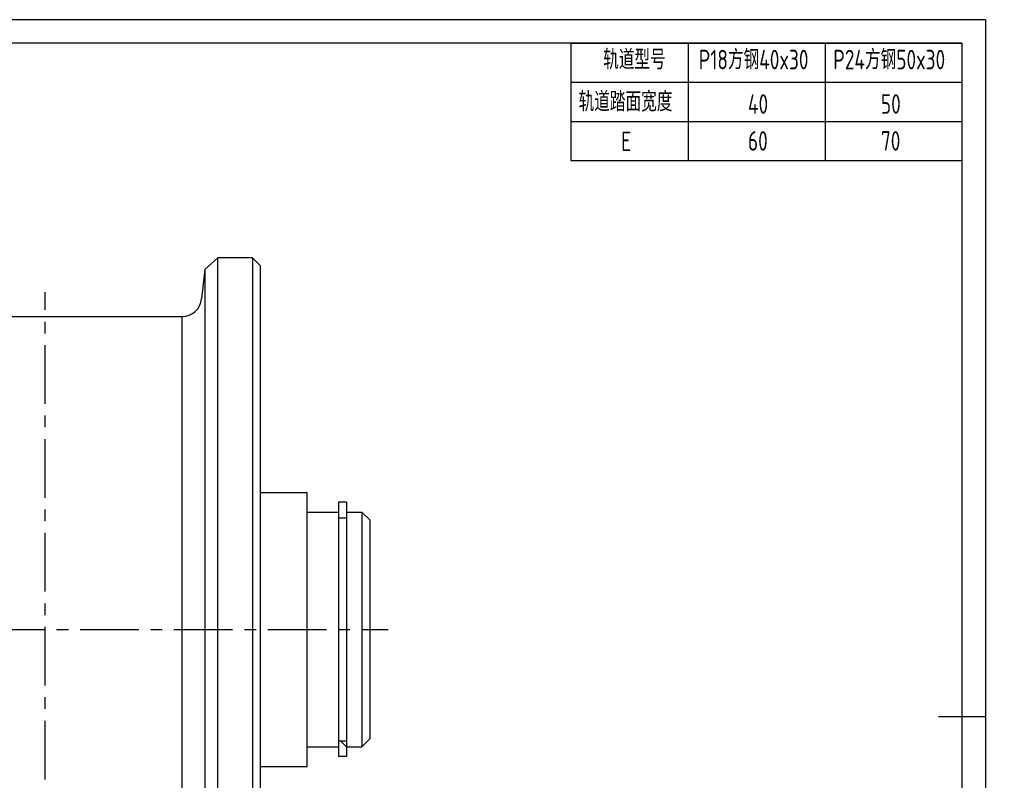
# Model space of a CAD drawing. Header units: millimetres. Extents: x -31 to 479, y -6 to 350.
# Tile 8 of 8: x 227 to 479, y 156 to 350. Entities that reach past the tile are written whole.
import ezdxf

# ---------------------------------------------------------------- set-up
doc = ezdxf.new("R2010")
doc.units = ezdxf.units.MM
doc.header["$LTSCALE"] = 12
doc.linetypes.add('CENTER', pattern=[2, 1.25, -0.25, 0.25, -0.25])
for name, color, linetype in [('1轮廓实线层', 7, 'Continuous'), ('2细线层', 4, 'Continuous'), ('3中心线层', 1, 'CENTER'), ('5剖面线层', 2, 'Continuous'), ('图框层', 7, 'Continuous')]:
    doc.layers.add(name, color=color, linetype=linetype)
doc.styles.add('PC_TEXTSTYLE', font='isocp.shx', dxfattribs={"width": 0.8, "bigfont": 'hzfs.shx'})

msp = doc.modelspace()

# ---------------------------------------------------------------- hatches: boundary and pattern name
at = {"layer": '5剖面线层'}
h = msp.add_hatch(dxfattribs=at)
h.set_pattern_fill('ANSI31', color=256, angle=-90, style=0)
h.set_pattern_definition([(315, (287.773, 245.7065), (2.24506, 2.24506), [])])
h.paths.add_polyline_path([(308.62, 166.03), (310.62, 166.03), (310.62, 162.03), (308.62, 162.03)])

# ---------------------------------------------------------------- linework, layer by layer
for p, q in [((277.73, 289.53), (274.41, 286.55)), ((277.73, 99.53), (277.73, 289.53)), ((286.59, 289.53), (286.59, 99.53)), ((274.41, 286.55), (273.62, 279.01)), ((274.41, 286.55), (274.41, 102.51)), ((198.59, 274.53), (268.65, 274.53)), ((268.65, 114.53), (268.65, 274.53)), ((288.59, 229.53), (300.62, 229.53)), ((300.62, 159.53), (300.62, 229.53)), ((308.62, 227.03), (308.62, 162.03)), ((300.62, 224.53), (308.62, 224.53)), ((300.62, 164.53), (308.62, 164.53)), ((288.59, 159.53), (300.62, 159.53))]:
    msp.add_line(p, q)
at = {"layer": '1轮廓实线层'}
for p, q in [((286.59, 289.53), (277.73, 289.53)), ((286.59, 289.53), (288.59, 287.53)), ((288.59, 287.53), (288.59, 194.53)), ((310.62, 227.03), (308.62, 227.03)), ((310.62, 227.03), (310.62, 166.03)), ((310.62, 224.53), (314.62, 224.53)), ((314.62, 224.53), (314.62, 164.53)), ((314.62, 224.53), (316.62, 222.53)), ((308.62, 223.03), (310.62, 223.03)), ((316.62, 222.53), (316.62, 166.53)), ((288.59, 194.53), (288.59, 101.53)), ((474, 172.2), (462, 172.2)), ((314.62, 164.53), (316.62, 166.53)), ((308.62, 166.03), (310.62, 166.03)), ((310.62, 166.03), (310.62, 162.03)), ((310.62, 164.53), (314.62, 164.53)), ((310.62, 162.03), (308.62, 162.03))]:
    msp.add_line(p, q, dxfattribs=at)
msp.add_arc((268.65, 279.53), 5, 270, 354, dxfattribs=at)
at = {"layer": '2细线层'}
for p, q in [((474, 350.4), (-30, 350.4)), ((474, 350.4), (474, -6)), ((368, 344.4), (468, 344.4)), ((368, 344.4), (368, 314.4)), ((398, 344.4), (398, 314.4)), ((433, 344.4), (433, 314.4)), ((468, 344.4), (468, 314.4)), ((368, 334.4), (468, 334.4)), ((368, 324.4), (468, 324.4)), ((368, 314.4), (468, 314.4))]:
    msp.add_line(p, q, dxfattribs=at)
at = {"layer": '3中心线层'}
for p, q in [((233.62, 108.2), (233.62, 280.79)), ((146.54, 194.53), (321.31, 194.53))]:
    msp.add_line(p, q, dxfattribs=at)
at = {"layer": '图框层'}
for q in [(0, 344.4), (468, 0)]:
    msp.add_line((468, 344.4), q, dxfattribs=at)

# ---------------------------------------------------------------- texts
at = {"char_height": 5, "attachment_point": 1, "style": 'PC_TEXTSTYLE'}
for s, width, insert in [('{\\C3;轨道型号}', 36.3212, (376.27, 342.7)), ('{\\C3;P18方钢40x30}', 60.7138, (400.71, 342.7)), ('{\\C3;P24方钢50x30}', 73.1142, (435.1, 342.7)), ('{\\C3;轨道踏面宽度}', 57.6589, (369.99, 331.94)), ('{\\C3;40}', 11.939, (413.3, 331.35)), ('{\\C3;50}', 11.939, (447.29, 331.35)), ('{\\C3;E}', 10, (380.89, 321.79)), ('{\\C3;60}', 11.939, (413.3, 321.91)), ('{\\C3;70}', 11.939, (447.29, 321.91))]:
    msp.add_mtext_dynamic_manual_height_columns(s, width=width, gutter_width=25, heights=[0], dxfattribs=dict(at, insert=insert))

doc.saveas('drawing.dxf')
